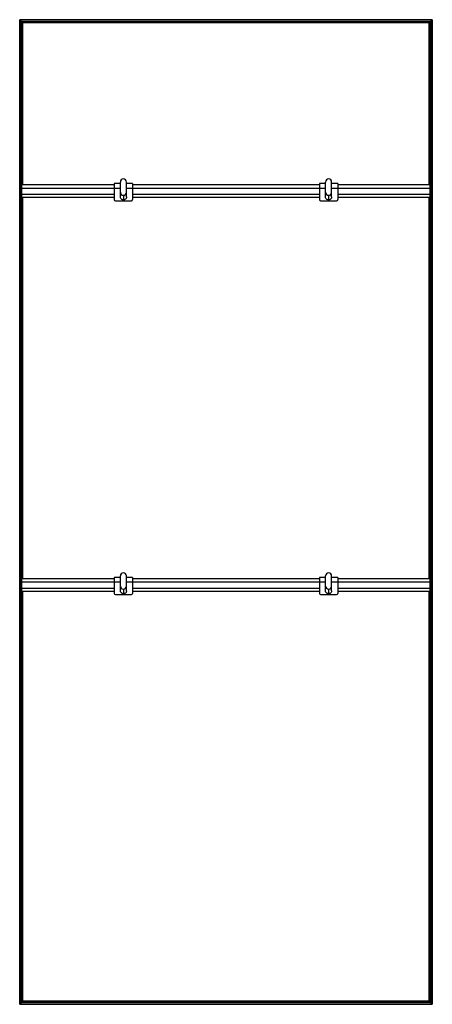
# Model space of a CAD drawing. Header units: millimetres. Extents: x -503 to 503, y -1200 to 1200.
import ezdxf

# ---------------------------------------------------------------- set-up
doc = ezdxf.new("R2010")
doc.units = ezdxf.units.MM

msp = doc.modelspace()

# ---------------------------------------------------------------- linework, layer by layer
at = {"color": 7, "linetype": 'Continuous', "lineweight": 25}
for p, q in [((502.9, 1200), (-502.9, 1200)), ((-502.9, 1200), (-502.9, -1200)), ((502.5, 1199.7), (-502.5, 1199.7)), ((-502.5, 1199.7), (-501.7, 1198.8)), ((-502.5, -1199.7), (-502.5, 1199.7)), ((501.7, 1198.8), (-501.7, 1198.8)), ((-501.7, 1198.8), (-501.7, -1198.8)), ((501.4, 1198.5), (-501.4, 1198.5)), ((-497.6, 1194.8), (-501.4, 1198.5)), ((-501.4, -1198.5), (-501.4, 1198.5)), ((-501.4, 1193.8), (-497.6, 1193.8)), ((497.6, 1194.8), (-497.6, 1194.8)), ((-497.6, 1194.8), (-497.6, 797.2)), ((497.3, 1194.4), (-497.3, 1194.4)), ((-497.3, 1194.4), (-496.5, 1193.6)), ((-497.3, 797.2), (-497.3, 1194.4)), ((496.5, 1193.6), (-496.5, 1193.6)), ((-496.5, 1193.6), (-496.5, 797.2)), ((496.1, 1193.2), (-496.1, 1193.2)), ((-495.4, 1192.5), (-496.1, 1193.2)), ((-496.1, 797.2), (-496.1, 1193.2)), ((-495.4, 797.2), (-495.4, 1192.5)), ((495.4, 1192.5), (-495.4, 1192.5)), ((495.4, 1192.5), (496.1, 1193.2)), ((495.4, 797.2), (495.4, 1192.5)), ((496.1, 1193.2), (496.1, 797.2)), ((497.3, 1194.4), (496.5, 1193.6)), ((496.5, 797.2), (496.5, 1193.6)), ((497.3, 1194.4), (497.3, 797.2)), ((497.6, 1194.8), (501.4, 1198.5)), ((497.6, 797.2), (497.6, 1194.8)), ((501.4, 1193.8), (497.6, 1193.8)), ((501.4, 1198.5), (501.4, -1198.5)), ((501.7, 1198.8), (502.5, 1199.7)), ((501.7, -1198.8), (501.7, 1198.8)), ((502.5, 1199.7), (502.5, -1199.7)), ((502.9, -1200), (502.9, 1200)), ((-497.6, 1174.2), (-501.4, 1174.2)), ((-501.4, 1161.8), (-497.6, 1161.8)), ((497.6, 1174.2), (501.4, 1174.2)), ((501.4, 1161.8), (497.6, 1161.8)), ((-497.6, 1142.2), (-501.4, 1142.2)), ((-501.4, 1129.8), (-497.6, 1129.8)), ((497.6, 1142.2), (501.4, 1142.2)), ((501.4, 1129.8), (497.6, 1129.8)), ((-497.6, 1110.2), (-501.4, 1110.2)), ((497.6, 1110.2), (501.4, 1110.2)), ((-501.4, 1097.8), (-497.6, 1097.8)), ((501.4, 1097.8), (497.6, 1097.8)), ((-497.6, 1078.2), (-501.4, 1078.2)), ((-501.4, 1065.8), (-497.6, 1065.8)), ((497.6, 1078.2), (501.4, 1078.2)), ((501.4, 1065.8), (497.6, 1065.8)), ((-497.6, 1046.2), (-501.4, 1046.2)), ((-501.4, 1033.8), (-497.6, 1033.8)), ((497.6, 1046.2), (501.4, 1046.2)), ((501.4, 1033.8), (497.6, 1033.8)), ((-497.6, 1014.2), (-501.4, 1014.2)), ((497.6, 1014.2), (501.4, 1014.2)), ((-501.4, 1001.8), (-497.6, 1001.8)), ((501.4, 1001.8), (497.6, 1001.8)), ((-497.6, 982.2), (-501.4, 982.2)), ((-501.4, 969.8), (-497.6, 969.8)), ((497.6, 982.2), (501.4, 982.2)), ((501.4, 969.8), (497.6, 969.8)), ((-497.6, 950.2), (-501.4, 950.2)), ((-501.4, 937.8), (-497.6, 937.8)), ((497.6, 950.2), (501.4, 950.2)), ((501.4, 937.8), (497.6, 937.8)), ((-497.6, 918.2), (-501.4, 918.2)), ((497.6, 918.2), (501.4, 918.2)), ((-501.4, 905.8), (-497.6, 905.8)), ((501.4, 905.8), (497.6, 905.8)), ((-497.6, 886.2), (-501.4, 886.2)), ((-501.4, 873.8), (-497.6, 873.8)), ((497.6, 886.2), (501.4, 886.2)), ((501.4, 873.8), (497.6, 873.8)), ((-497.6, 854.2), (-501.4, 854.2)), ((-501.4, 841.8), (-497.6, 841.8)), ((497.6, 854.2), (501.4, 854.2)), ((501.4, 841.8), (497.6, 841.8)), ((-497.6, 822.2), (-501.4, 822.2)), ((497.6, 822.2), (501.4, 822.2)), ((-501.4, 809.8), (-497.6, 809.8)), ((-498, 800.2), (-501, 800.2)), ((-501, 718.8), (-501, 800.2)), ((-498, 718.8), (-498, 800.2)), ((-272.5, 797.2), (-498, 797.2)), ((-257.5, 800.4), (-272.5, 800.4)), ((-272.5, 800.4), (-272.5, 761.7)), ((-257.5, 768.2), (-257.5, 804.3)), ((-242.5, 768.2), (-242.5, 804.3)), ((-227.5, 800.4), (-242.5, 800.4)), ((-227.5, 800.4), (-227.5, 761.7)), ((227.5, 797.2), (-227.5, 797.2)), ((242.5, 800.4), (227.5, 800.4)), ((227.5, 800.4), (227.5, 761.7)), ((242.5, 768.2), (242.5, 804.3)), ((257.5, 768.2), (257.5, 804.3)), ((272.5, 800.4), (257.5, 800.4)), ((272.5, 800.4), (272.5, 761.7)), ((498, 797.2), (272.5, 797.2)), ((501.4, 809.8), (497.6, 809.8)), ((501, 800.2), (498, 800.2)), ((498, 718.8), (498, 800.2)), ((501, 718.8), (501, 800.2)), ((-501, 790.2), (-501.4, 790.2)), ((-501.4, 777.8), (-501, 777.8)), ((-498, 791.2), (-501, 791.2)), ((-498, 789.7), (-257.5, 789.7)), ((-498, 774.7), (-272.5, 774.7)), ((-250, 771.9), (-250, 760.7)), ((-242.5, 789.7), (242.5, 789.7)), ((-227.5, 774.7), (227.5, 774.7)), ((250, 771.9), (250, 760.7)), ((257.5, 789.7), (498, 789.7)), ((272.5, 774.7), (498, 774.7)), ((501, 791.2), (498, 791.2)), ((501, 790.2), (501.4, 790.2)), ((501.4, 777.8), (501, 777.8)), ((-501, 758.2), (-501.4, 758.2)), ((-501.4, 745.8), (-501, 745.8)), ((-498, 763.3), (-501, 763.3)), ((-498, 759.5), (-501, 759.5)), ((-498, 767.2), (-272.5, 767.2)), ((-497.6, 758.2), (-498, 758.2)), ((-498, 745.8), (-497.6, 745.8)), ((-497.6, 767.2), (-497.6, -162.8)), ((-497.3, -162.8), (-497.3, 767.2)), ((-496.5, 767.2), (-496.5, -162.8)), ((-496.1, -162.8), (-496.1, 767.2)), ((-495.4, -162.8), (-495.4, 767.2)), ((-269.5, 758.7), (-230.5, 758.7)), ((-227.5, 767.2), (227.5, 767.2)), ((230.5, 758.7), (269.5, 758.7)), ((272.5, 767.2), (498, 767.2)), ((495.4, -162.8), (495.4, 767.2)), ((496.1, 767.2), (496.1, -162.8)), ((496.5, -162.8), (496.5, 767.2)), ((497.3, 767.2), (497.3, -162.8)), ((497.6, -162.8), (497.6, 767.2)), ((497.6, 758.2), (498, 758.2)), ((498, 745.8), (497.6, 745.8)), ((501, 763.3), (498, 763.3)), ((501, 759.5), (498, 759.5)), ((501, 758.2), (501.4, 758.2)), ((501.4, 745.8), (501, 745.8)), ((-501, 726.2), (-501.4, 726.2)), ((-498, 721.7), (-501, 721.7)), ((-497.6, 726.2), (-498, 726.2)), ((497.6, 726.2), (498, 726.2)), ((501, 721.7), (498, 721.7)), ((501, 726.2), (501.4, 726.2)), ((-501.4, 713.8), (-497.6, 713.8)), ((-498, 718.8), (-501, 718.8)), ((501.4, 713.8), (497.6, 713.8)), ((501, 718.8), (498, 718.8)), ((-497.6, 694.2), (-501.4, 694.2)), ((-501.4, 681.8), (-497.6, 681.8)), ((497.6, 694.2), (501.4, 694.2)), ((501.4, 681.8), (497.6, 681.8)), ((-497.6, 662.2), (-501.4, 662.2)), ((-501.4, 649.8), (-497.6, 649.8)), ((497.6, 662.2), (501.4, 662.2)), ((501.4, 649.8), (497.6, 649.8)), ((-497.6, 630.2), (-501.4, 630.2)), ((497.6, 630.2), (501.4, 630.2)), ((-501.4, 617.8), (-497.6, 617.8)), ((501.4, 617.8), (497.6, 617.8)), ((-497.6, 598.2), (-501.4, 598.2)), ((-501.4, 585.8), (-497.6, 585.8)), ((497.6, 598.2), (501.4, 598.2)), ((501.4, 585.8), (497.6, 585.8)), ((-497.6, 566.2), (-501.4, 566.2)), ((-501.4, 553.8), (-497.6, 553.8)), ((497.6, 566.2), (501.4, 566.2)), ((501.4, 553.8), (497.6, 553.8)), ((-497.6, 534.2), (-501.4, 534.2)), ((497.6, 534.2), (501.4, 534.2)), ((-501.4, 521.8), (-497.6, 521.8)), ((501.4, 521.8), (497.6, 521.8)), ((-497.6, 502.2), (-501.4, 502.2)), ((-501.4, 489.8), (-497.6, 489.8)), ((497.6, 502.2), (501.4, 502.2)), ((501.4, 489.8), (497.6, 489.8)), ((-497.6, 470.2), (-501.4, 470.2)), ((-501.4, 457.8), (-497.6, 457.8)), ((497.6, 470.2), (501.4, 470.2)), ((501.4, 457.8), (497.6, 457.8)), ((-497.6, 438.2), (-501.4, 438.2)), ((497.6, 438.2), (501.4, 438.2)), ((-501.4, 425.8), (-497.6, 425.8)), ((501.4, 425.8), (497.6, 425.8)), ((-497.6, 406.2), (-501.4, 406.2)), ((-501.4, 393.8), (-497.6, 393.8)), ((497.6, 406.2), (501.4, 406.2)), ((501.4, 393.8), (497.6, 393.8)), ((-497.6, 374.2), (-501.4, 374.2)), ((-501.4, 361.8), (-497.6, 361.8)), ((497.6, 374.2), (501.4, 374.2)), ((501.4, 361.8), (497.6, 361.8)), ((-497.6, 342.2), (-501.4, 342.2)), ((497.6, 342.2), (501.4, 342.2)), ((-501.4, 329.8), (-497.6, 329.8)), ((501.4, 329.8), (497.6, 329.8)), ((-497.6, 310.2), (-501.4, 310.2)), ((-501.4, 297.8), (-497.6, 297.8)), ((497.6, 310.2), (501.4, 310.2)), ((501.4, 297.8), (497.6, 297.8)), ((-497.6, 278.2), (-501.4, 278.2)), ((-501.4, 265.8), (-497.6, 265.8)), ((497.6, 278.2), (501.4, 278.2)), ((501.4, 265.8), (497.6, 265.8)), ((-497.6, 246.2), (-501.4, 246.2)), ((497.6, 246.2), (501.4, 246.2)), ((-501.4, 233.8), (-497.6, 233.8)), ((501.4, 233.8), (497.6, 233.8)), ((-497.6, 214.2), (-501.4, 214.2)), ((-501.4, 201.8), (-497.6, 201.8)), ((497.6, 214.2), (501.4, 214.2)), ((501.4, 201.8), (497.6, 201.8)), ((-497.6, 182.2), (-501.4, 182.2)), ((-501.4, 169.8), (-497.6, 169.8)), ((497.6, 182.2), (501.4, 182.2)), ((501.4, 169.8), (497.6, 169.8)), ((-497.6, 150.2), (-501.4, 150.2)), ((497.6, 150.2), (501.4, 150.2)), ((-501.4, 137.8), (-497.6, 137.8)), ((501.4, 137.8), (497.6, 137.8)), ((-497.6, 118.2), (-501.4, 118.2)), ((-501.4, 105.8), (-497.6, 105.8)), ((497.6, 118.2), (501.4, 118.2)), ((501.4, 105.8), (497.6, 105.8)), ((-497.6, 86.2), (-501.4, 86.2)), ((-501.4, 73.8), (-497.6, 73.8)), ((497.6, 86.2), (501.4, 86.2)), ((501.4, 73.8), (497.6, 73.8)), ((-497.6, 54.2), (-501.4, 54.2)), ((497.6, 54.2), (501.4, 54.2)), ((-501.4, 41.8), (-497.6, 41.8)), ((501.4, 41.8), (497.6, 41.8)), ((-497.6, 22.2), (-501.4, 22.2)), ((-501.4, 9.8), (-497.6, 9.8)), ((497.6, 22.2), (501.4, 22.2)), ((501.4, 9.8), (497.6, 9.8)), ((-501.4, -9.8), (-497.6, -9.8)), ((-497.6, -22.2), (-501.4, -22.2)), ((501.4, -9.8), (497.6, -9.8)), ((497.6, -22.2), (501.4, -22.2)), ((-501.4, -41.8), (-497.6, -41.8)), ((501.4, -41.8), (497.6, -41.8)), ((-497.6, -54.2), (-501.4, -54.2)), ((497.6, -54.2), (501.4, -54.2)), ((-501.4, -73.8), (-497.6, -73.8)), ((-497.6, -86.2), (-501.4, -86.2)), ((501.4, -73.8), (497.6, -73.8)), ((497.6, -86.2), (501.4, -86.2)), ((-501.4, -105.8), (-497.6, -105.8)), ((-497.6, -118.2), (-501.4, -118.2)), ((501.4, -105.8), (497.6, -105.8)), ((497.6, -118.2), (501.4, -118.2)), ((-501.4, -137.8), (-497.6, -137.8)), ((501.4, -137.8), (497.6, -137.8)), ((-497.6, -150.2), (-501.4, -150.2)), ((-498, -159.8), (-501, -159.8)), ((-501, -241.2), (-501, -159.8)), ((-498, -241.2), (-498, -159.8)), ((-272.5, -162.8), (-498, -162.8)), ((-257.5, -159.7), (-272.5, -159.7)), ((-272.5, -159.7), (-272.5, -198.3)), ((-257.5, -191.8), (-257.5, -155.7)), ((-242.5, -191.8), (-242.5, -155.7)), ((-227.5, -159.7), (-242.5, -159.7)), ((-227.5, -159.7), (-227.5, -198.3)), ((227.5, -162.8), (-227.5, -162.8)), ((242.5, -159.7), (227.5, -159.7)), ((227.5, -159.7), (227.5, -198.3)), ((242.5, -191.8), (242.5, -155.7)), ((257.5, -191.8), (257.5, -155.7)), ((272.5, -159.7), (257.5, -159.7)), ((272.5, -159.7), (272.5, -198.3)), ((498, -162.8), (272.5, -162.8)), ((497.6, -150.2), (501.4, -150.2)), ((501, -159.8), (498, -159.8)), ((498, -241.2), (498, -159.8)), ((501, -241.2), (501, -159.8)), ((-501.4, -169.8), (-501, -169.8)), ((-501, -182.2), (-501.4, -182.2)), ((-498, -168.8), (-501, -168.8)), ((-498, -170.3), (-257.5, -170.3)), ((-498, -185.3), (-272.5, -185.3)), ((-250, -188.1), (-250, -199.3)), ((-242.5, -170.3), (242.5, -170.3)), ((-227.5, -185.3), (227.5, -185.3)), ((250, -188.1), (250, -199.3)), ((257.5, -170.3), (498, -170.3)), ((272.5, -185.3), (498, -185.3)), ((501, -168.8), (498, -168.8)), ((501.4, -169.8), (501, -169.8)), ((501, -182.2), (501.4, -182.2)), ((-501.4, -201.8), (-501, -201.8)), ((-501, -214.2), (-501.4, -214.2)), ((-498, -196.7), (-501, -196.7)), ((-498, -200.5), (-501, -200.5)), ((-498, -192.8), (-272.5, -192.8)), ((-498, -201.8), (-497.6, -201.8)), ((-497.6, -214.2), (-498, -214.2)), ((-497.6, -192.8), (-497.6, -1194.8)), ((-497.3, -1194.4), (-497.3, -192.8)), ((-496.5, -192.8), (-496.5, -1193.6)), ((-496.1, -1193.2), (-496.1, -192.8)), ((-495.4, -1192.5), (-495.4, -192.8)), ((-269.5, -201.3), (-230.5, -201.3)), ((-227.5, -192.8), (227.5, -192.8)), ((230.5, -201.3), (269.5, -201.3)), ((272.5, -192.8), (498, -192.8)), ((495.4, -1192.5), (495.4, -192.8)), ((496.1, -192.8), (496.1, -1193.2)), ((496.5, -1193.6), (496.5, -192.8)), ((497.3, -192.8), (497.3, -1194.4)), ((497.6, -1194.8), (497.6, -192.8)), ((498, -201.8), (497.6, -201.8)), ((497.6, -214.2), (498, -214.2)), ((501, -196.7), (498, -196.7)), ((501, -200.5), (498, -200.5)), ((501.4, -201.8), (501, -201.8)), ((501, -214.2), (501.4, -214.2)), ((-501.4, -233.8), (-501, -233.8)), ((-498, -238.3), (-501, -238.3)), ((-498, -233.8), (-497.6, -233.8)), ((498, -233.8), (497.6, -233.8)), ((501, -238.3), (498, -238.3)), ((501.4, -233.8), (501, -233.8)), ((-497.6, -246.2), (-501.4, -246.2)), ((-498, -241.2), (-501, -241.2)), ((497.6, -246.2), (501.4, -246.2)), ((501, -241.2), (498, -241.2)), ((-501.4, -265.8), (-497.6, -265.8)), ((-497.6, -278.2), (-501.4, -278.2)), ((501.4, -265.8), (497.6, -265.8)), ((497.6, -278.2), (501.4, -278.2)), ((-501.4, -297.8), (-497.6, -297.8)), ((-497.6, -310.2), (-501.4, -310.2)), ((501.4, -297.8), (497.6, -297.8)), ((497.6, -310.2), (501.4, -310.2)), ((-501.4, -329.8), (-497.6, -329.8)), ((501.4, -329.8), (497.6, -329.8)), ((-497.6, -342.2), (-501.4, -342.2)), ((497.6, -342.2), (501.4, -342.2)), ((-501.4, -361.8), (-497.6, -361.8)), ((-497.6, -374.2), (-501.4, -374.2)), ((501.4, -361.8), (497.6, -361.8)), ((497.6, -374.2), (501.4, -374.2)), ((-501.4, -393.8), (-497.6, -393.8)), ((-497.6, -406.2), (-501.4, -406.2)), ((501.4, -393.8), (497.6, -393.8)), ((497.6, -406.2), (501.4, -406.2)), ((-501.4, -425.8), (-497.6, -425.8)), ((501.4, -425.8), (497.6, -425.8)), ((-497.6, -438.2), (-501.4, -438.2)), ((497.6, -438.2), (501.4, -438.2)), ((-501.4, -457.8), (-497.6, -457.8)), ((-497.6, -470.2), (-501.4, -470.2)), ((501.4, -457.8), (497.6, -457.8)), ((497.6, -470.2), (501.4, -470.2)), ((-501.4, -489.8), (-497.6, -489.8)), ((-497.6, -502.2), (-501.4, -502.2)), ((501.4, -489.8), (497.6, -489.8)), ((497.6, -502.2), (501.4, -502.2)), ((-501.4, -521.8), (-497.6, -521.8)), ((501.4, -521.8), (497.6, -521.8)), ((-497.6, -534.2), (-501.4, -534.2)), ((497.6, -534.2), (501.4, -534.2)), ((-501.4, -553.8), (-497.6, -553.8)), ((-497.6, -566.2), (-501.4, -566.2)), ((501.4, -553.8), (497.6, -553.8)), ((497.6, -566.2), (501.4, -566.2)), ((-501.4, -585.8), (-497.6, -585.8)), ((-497.6, -598.2), (-501.4, -598.2)), ((501.4, -585.8), (497.6, -585.8)), ((497.6, -598.2), (501.4, -598.2)), ((-501.4, -617.8), (-497.6, -617.8)), ((501.4, -617.8), (497.6, -617.8)), ((-497.6, -630.2), (-501.4, -630.2)), ((497.6, -630.2), (501.4, -630.2)), ((-501.4, -649.8), (-497.6, -649.8)), ((-497.6, -662.2), (-501.4, -662.2)), ((501.4, -649.8), (497.6, -649.8)), ((497.6, -662.2), (501.4, -662.2)), ((-501.4, -681.8), (-497.6, -681.8)), ((-497.6, -694.2), (-501.4, -694.2)), ((501.4, -681.8), (497.6, -681.8)), ((497.6, -694.2), (501.4, -694.2)), ((-501.4, -713.8), (-497.6, -713.8)), ((501.4, -713.8), (497.6, -713.8)), ((-497.6, -726.2), (-501.4, -726.2)), ((497.6, -726.2), (501.4, -726.2)), ((-501.4, -745.8), (-497.6, -745.8)), ((-497.6, -758.2), (-501.4, -758.2)), ((501.4, -745.8), (497.6, -745.8)), ((497.6, -758.2), (501.4, -758.2)), ((-501.4, -777.8), (-497.6, -777.8)), ((-497.6, -790.2), (-501.4, -790.2)), ((501.4, -777.8), (497.6, -777.8)), ((497.6, -790.2), (501.4, -790.2)), ((-501.4, -809.8), (-497.6, -809.8)), ((501.4, -809.8), (497.6, -809.8)), ((-497.6, -822.2), (-501.4, -822.2)), ((497.6, -822.2), (501.4, -822.2)), ((-501.4, -841.8), (-497.6, -841.8)), ((-497.6, -854.2), (-501.4, -854.2)), ((501.4, -841.8), (497.6, -841.8)), ((497.6, -854.2), (501.4, -854.2)), ((-501.4, -873.8), (-497.6, -873.8)), ((-497.6, -886.2), (-501.4, -886.2)), ((501.4, -873.8), (497.6, -873.8)), ((497.6, -886.2), (501.4, -886.2)), ((-501.4, -905.8), (-497.6, -905.8)), ((501.4, -905.8), (497.6, -905.8)), ((-497.6, -918.2), (-501.4, -918.2)), ((497.6, -918.2), (501.4, -918.2)), ((-501.4, -937.8), (-497.6, -937.8)), ((-497.6, -950.2), (-501.4, -950.2)), ((501.4, -937.8), (497.6, -937.8)), ((497.6, -950.2), (501.4, -950.2)), ((-501.4, -969.8), (-497.6, -969.8)), ((-497.6, -982.2), (-501.4, -982.2)), ((501.4, -969.8), (497.6, -969.8)), ((497.6, -982.2), (501.4, -982.2)), ((-501.4, -1001.8), (-497.6, -1001.8)), ((501.4, -1001.8), (497.6, -1001.8)), ((-497.6, -1014.2), (-501.4, -1014.2)), ((497.6, -1014.2), (501.4, -1014.2)), ((-501.4, -1033.8), (-497.6, -1033.8)), ((-497.6, -1046.2), (-501.4, -1046.2)), ((501.4, -1033.8), (497.6, -1033.8)), ((497.6, -1046.2), (501.4, -1046.2)), ((-501.4, -1065.8), (-497.6, -1065.8)), ((-497.6, -1078.2), (-501.4, -1078.2)), ((501.4, -1065.8), (497.6, -1065.8)), ((497.6, -1078.2), (501.4, -1078.2)), ((-501.4, -1097.8), (-497.6, -1097.8)), ((501.4, -1097.8), (497.6, -1097.8)), ((-497.6, -1110.2), (-501.4, -1110.2)), ((497.6, -1110.2), (501.4, -1110.2)), ((-501.4, -1129.8), (-497.6, -1129.8)), ((-497.6, -1142.2), (-501.4, -1142.2)), ((501.4, -1129.8), (497.6, -1129.8)), ((497.6, -1142.2), (501.4, -1142.2)), ((-501.4, -1161.8), (-497.6, -1161.8)), ((-497.6, -1174.2), (-501.4, -1174.2)), ((501.4, -1161.8), (497.6, -1161.8)), ((497.6, -1174.2), (501.4, -1174.2)), ((-502.9, -1200), (502.9, -1200)), ((-502.5, -1199.7), (-501.7, -1198.8)), ((-502.5, -1199.7), (502.5, -1199.7)), ((-501.7, -1198.8), (501.7, -1198.8)), ((-501.4, -1193.8), (-497.6, -1193.8)), ((-497.6, -1194.8), (-501.4, -1198.5)), ((-501.4, -1198.5), (501.4, -1198.5)), ((-497.6, -1194.8), (497.6, -1194.8)), ((-497.3, -1194.4), (-496.5, -1193.6)), ((-497.3, -1194.4), (497.3, -1194.4)), ((-496.5, -1193.6), (496.5, -1193.6)), ((-495.4, -1192.5), (-496.1, -1193.2)), ((-496.1, -1193.2), (496.1, -1193.2)), ((495.4, -1192.5), (-495.4, -1192.5)), ((495.4, -1192.5), (496.1, -1193.2)), ((497.3, -1194.4), (496.5, -1193.6)), ((501.4, -1193.8), (497.6, -1193.8)), ((497.6, -1194.8), (501.4, -1198.5)), ((502.5, -1199.7), (501.7, -1198.8))]:
    msp.add_line(p, q, dxfattribs=at)
for centre, radius, start, end in [((-250, 804.3), 7.5, 89.9825, 179.9825), ((-250, 804.3), 7.5, 0.0175, 90.0175), ((250, 804.3), 7.5, 89.9825, 179.9825), ((250, 804.3), 7.5, 0.0175, 90.0175), ((-250, 779.4), 7.5, 180.0175, 270.0175), ((-250, 779.3), 7.5, 180.0175, 270.0175), ((-250, 779.4), 7.5, 269.9825, 359.9825), ((-250, 779.3), 7.5, 269.9825, 359.9825), ((250, 779.4), 7.5, 180.0175, 270.0175), ((250, 779.3), 7.5, 180.0175, 270.0175), ((250, 779.4), 7.5, 269.9825, 359.9825), ((250, 779.3), 7.5, 269.9825, 359.9825), ((-269.5, 761.7), 3, 180, 270), ((-230.5, 761.7), 3, 270, 360), ((230.5, 761.7), 3, 180, 270), ((269.5, 761.7), 3, 270, 360), ((-250, -155.7), 7.5, 89.9825, 179.9825), ((-250, -155.7), 7.5, 0.0175, 90.0175), ((250, -155.7), 7.5, 89.9825, 179.9825), ((250, -155.7), 7.5, 0.0175, 90.0175), ((-250, -180.6), 7.5, 180.0175, 270.0175), ((-250, -180.7), 7.5, 180.0175, 270.0175), ((-250, -180.6), 7.5, 269.9825, 359.9825), ((-250, -180.7), 7.5, 269.9825, 359.9825), ((250, -180.6), 7.5, 180.0175, 270.0175), ((250, -180.7), 7.5, 180.0175, 270.0175), ((250, -180.6), 7.5, 269.9825, 359.9825), ((250, -180.7), 7.5, 269.9825, 359.9825), ((-269.5, -198.3), 3, 180, 270), ((-230.5, -198.3), 3, 270, 0), ((230.5, -198.3), 3, 180, 270), ((269.5, -198.3), 3, 270, 0)]:
    msp.add_arc(centre, radius, start, end, dxfattribs=at)
for points, knots in [([(-502.5, 1199.7), (-502.6, 1199.7), (-502.6, 1199.7), (-502.7, 1199.8), (-502.7, 1199.9), (-502.8, 1199.9), (-502.8, 1200), (-502.9, 1200), (-502.9, 1200), (-502.9, 1200)], [0, 0, 0, 0, 0.25, 0.25, 0.5, 0.5, 0.75, 0.75, 1, 1, 1, 1]), ([(-502.5, 1199.7), (-502.6, 1199.7), (-502.6, 1199.7), (-502.7, 1199.8), (-502.7, 1199.9), (-502.8, 1199.9), (-502.8, 1200), (-502.9, 1200), (-502.9, 1200), (-502.9, 1200)], [0, 0, 0, 0, 0.25, 0.25, 0.5, 0.5, 0.75, 0.75, 1, 1, 1, 1]), ([(502.5, 1199.7), (502.6, 1199.7), (502.6, 1199.7), (502.7, 1199.8), (502.7, 1199.9), (502.8, 1199.9), (502.8, 1200), (502.9, 1200), (502.9, 1200), (502.9, 1200)], [0, 0, 0, 0, 0.25, 0.25, 0.5, 0.5, 0.75, 0.75, 1, 1, 1, 1]), ([(502.5, 1199.7), (502.6, 1199.7), (502.6, 1199.7), (502.7, 1199.8), (502.7, 1199.9), (502.8, 1199.9), (502.8, 1200), (502.9, 1200), (502.9, 1200), (502.9, 1200)], [0, 0, 0, 0, 0.25, 0.25, 0.5, 0.5, 0.75, 0.75, 1, 1, 1, 1]), ([(-501.4, 1198.5), (-501.4, 1198.5), (-501.4, 1198.5), (-501.4, 1198.5), (-501.4, 1198.6), (-501.5, 1198.6), (-501.5, 1198.7), (-501.6, 1198.8), (-501.7, 1198.8), (-501.7, 1198.8)], [0, 0, 0, 0, 0.25, 0.25, 0.5, 0.5, 0.75, 0.75, 1, 1, 1, 1]), ([(-501.4, 1198.5), (-501.4, 1198.5), (-501.4, 1198.5), (-501.4, 1198.5), (-501.4, 1198.6), (-501.5, 1198.6), (-501.5, 1198.7), (-501.6, 1198.8), (-501.7, 1198.8), (-501.7, 1198.8)], [0, 0, 0, 0, 0.25, 0.25, 0.5, 0.5, 0.75, 0.75, 1, 1, 1, 1]), ([(-497.3, 1194.4), (-497.3, 1194.4), (-497.4, 1194.5), (-497.4, 1194.6), (-497.5, 1194.6), (-497.6, 1194.7), (-497.6, 1194.7), (-497.6, 1194.7), (-497.6, 1194.8), (-497.6, 1194.8)], [0, 0, 0, 0, 0.25, 0.25, 0.5, 0.5, 0.75, 0.75, 1, 1, 1, 1]), ([(-497.3, 1194.4), (-497.3, 1194.4), (-497.4, 1194.5), (-497.4, 1194.6), (-497.5, 1194.6), (-497.6, 1194.7), (-497.6, 1194.7), (-497.6, 1194.7), (-497.6, 1194.8), (-497.6, 1194.8)], [0, 0, 0, 0, 0.25, 0.25, 0.5, 0.5, 0.75, 0.75, 1, 1, 1, 1]), ([(-496.1, 1193.2), (-496.1, 1193.2), (-496.1, 1193.3), (-496.2, 1193.3), (-496.2, 1193.3), (-496.3, 1193.4), (-496.3, 1193.4), (-496.4, 1193.5), (-496.4, 1193.6), (-496.5, 1193.6)], [0, 0, 0, 0, 0.25, 0.25, 0.5, 0.5, 0.75, 0.75, 1, 1, 1, 1]), ([(-496.1, 1193.2), (-496.1, 1193.2), (-496.1, 1193.3), (-496.2, 1193.3), (-496.2, 1193.3), (-496.3, 1193.4), (-496.3, 1193.4), (-496.4, 1193.5), (-496.4, 1193.6), (-496.5, 1193.6)], [0, 0, 0, 0, 0.25, 0.25, 0.5, 0.5, 0.75, 0.75, 1, 1, 1, 1]), ([(496.1, 1193.2), (496.1, 1193.2), (496.1, 1193.3), (496.2, 1193.3), (496.2, 1193.3), (496.3, 1193.4), (496.3, 1193.4), (496.4, 1193.5), (496.4, 1193.6), (496.5, 1193.6)], [0, 0, 0, 0, 0.25, 0.25, 0.5, 0.5, 0.75, 0.75, 1, 1, 1, 1]), ([(496.1, 1193.2), (496.1, 1193.2), (496.1, 1193.3), (496.2, 1193.3), (496.2, 1193.3), (496.3, 1193.4), (496.3, 1193.4), (496.4, 1193.5), (496.4, 1193.6), (496.5, 1193.6)], [0, 0, 0, 0, 0.25, 0.25, 0.5, 0.5, 0.75, 0.75, 1, 1, 1, 1]), ([(497.3, 1194.4), (497.3, 1194.4), (497.4, 1194.5), (497.4, 1194.6), (497.5, 1194.6), (497.6, 1194.7), (497.6, 1194.7), (497.6, 1194.7), (497.6, 1194.8), (497.6, 1194.8)], [0, 0, 0, 0, 0.25, 0.25, 0.5, 0.5, 0.75, 0.75, 1, 1, 1, 1]), ([(497.3, 1194.4), (497.3, 1194.4), (497.4, 1194.5), (497.4, 1194.6), (497.5, 1194.6), (497.6, 1194.7), (497.6, 1194.7), (497.6, 1194.7), (497.6, 1194.8), (497.6, 1194.8)], [0, 0, 0, 0, 0.25, 0.25, 0.5, 0.5, 0.75, 0.75, 1, 1, 1, 1]), ([(501.4, 1198.5), (501.4, 1198.5), (501.4, 1198.5), (501.4, 1198.5), (501.4, 1198.6), (501.5, 1198.6), (501.5, 1198.7), (501.6, 1198.8), (501.7, 1198.8), (501.7, 1198.8)], [0, 0, 0, 0, 0.25, 0.25, 0.5, 0.5, 0.75, 0.75, 1, 1, 1, 1]), ([(501.4, 1198.5), (501.4, 1198.5), (501.4, 1198.5), (501.4, 1198.5), (501.4, 1198.6), (501.5, 1198.6), (501.5, 1198.7), (501.6, 1198.8), (501.7, 1198.8), (501.7, 1198.8)], [0, 0, 0, 0, 0.25, 0.25, 0.5, 0.5, 0.75, 0.75, 1, 1, 1, 1]), ([(-250, 760.7), (-250.7, 760.7), (-252.1, 760.9), (-254.2, 761.8), (-256, 763.4), (-257.3, 765.7), (-257.4, 767.4), (-257.5, 768.2)], [0, 0, 0, 0, 0.176761, 0.367059, 0.563454, 0.790215, 1, 1, 1, 1]), ([(-242.5, 768.2), (-242.6, 767.5), (-242.7, 766.1), (-243.6, 764), (-245.2, 762.2), (-247.5, 760.9), (-249.2, 760.8), (-250, 760.7)], [0, 0, 0, 0, 0.176865, 0.367239, 0.563648, 0.790336, 1, 1, 1, 1]), ([(250, 760.7), (249.3, 760.7), (247.9, 760.9), (245.8, 761.8), (244, 763.4), (242.7, 765.7), (242.6, 767.4), (242.5, 768.2)], [0, 0, 0, 0, 0.176761, 0.367059, 0.563454, 0.790215, 1, 1, 1, 1]), ([(257.5, 768.2), (257.4, 767.5), (257.3, 766.1), (256.4, 764), (254.8, 762.2), (252.5, 760.9), (250.8, 760.8), (250, 760.7)], [0, 0, 0, 0, 0.176865, 0.367239, 0.563648, 0.790336, 1, 1, 1, 1]), ([(-250, -199.3), (-250.7, -199.3), (-252.1, -199.1), (-254.2, -198.2), (-256, -196.6), (-257.3, -194.3), (-257.4, -192.6), (-257.5, -191.8)], [0, 0, 0, 0, 0.176761, 0.367059, 0.563454, 0.790215, 1, 1, 1, 1]), ([(-242.5, -191.8), (-242.6, -192.5), (-242.7, -193.9), (-243.6, -196), (-245.2, -197.8), (-247.5, -199.1), (-249.2, -199.2), (-250, -199.3)], [0, 0, 0, 0, 0.176865, 0.367239, 0.563648, 0.790336, 1, 1, 1, 1]), ([(250, -199.3), (249.3, -199.3), (247.9, -199.1), (245.8, -198.2), (244, -196.6), (242.7, -194.3), (242.6, -192.6), (242.5, -191.8)], [0, 0, 0, 0, 0.176761, 0.367059, 0.563454, 0.790215, 1, 1, 1, 1]), ([(257.5, -191.8), (257.4, -192.5), (257.3, -193.9), (256.4, -196), (254.8, -197.8), (252.5, -199.1), (250.8, -199.2), (250, -199.3)], [0, 0, 0, 0, 0.1768651, 0.3672394, 0.5636475, 0.7903357, 1, 1, 1, 1]), ([(-502.5, -1199.7), (-502.6, -1199.7), (-502.6, -1199.7), (-502.7, -1199.8), (-502.7, -1199.9), (-502.8, -1199.9), (-502.8, -1200), (-502.9, -1200), (-502.9, -1200), (-502.9, -1200)], [0, 0, 0, 0, 0.25, 0.25, 0.5, 0.5, 0.75, 0.75, 1, 1, 1, 1]), ([(-502.5, -1199.7), (-502.6, -1199.7), (-502.6, -1199.7), (-502.7, -1199.8), (-502.7, -1199.9), (-502.8, -1199.9), (-502.8, -1200), (-502.9, -1200), (-502.9, -1200), (-502.9, -1200)], [0, 0, 0, 0, 0.25, 0.25, 0.5, 0.5, 0.75, 0.75, 1, 1, 1, 1]), ([(-501.4, -1198.5), (-501.4, -1198.5), (-501.4, -1198.5), (-501.4, -1198.5), (-501.4, -1198.6), (-501.5, -1198.6), (-501.5, -1198.7), (-501.6, -1198.8), (-501.7, -1198.8), (-501.7, -1198.8)], [0, 0, 0, 0, 0.25, 0.25, 0.5, 0.5, 0.75, 0.75, 1, 1, 1, 1]), ([(-501.4, -1198.5), (-501.4, -1198.5), (-501.4, -1198.5), (-501.4, -1198.5), (-501.4, -1198.6), (-501.5, -1198.6), (-501.5, -1198.7), (-501.6, -1198.8), (-501.7, -1198.8), (-501.7, -1198.8)], [0, 0, 0, 0, 0.25, 0.25, 0.5, 0.5, 0.75, 0.75, 1, 1, 1, 1]), ([(-497.3, -1194.4), (-497.3, -1194.4), (-497.4, -1194.5), (-497.4, -1194.6), (-497.5, -1194.6), (-497.6, -1194.7), (-497.6, -1194.7), (-497.6, -1194.7), (-497.6, -1194.8), (-497.6, -1194.8)], [0, 0, 0, 0, 0.25, 0.25, 0.5, 0.5, 0.75, 0.75, 1, 1, 1, 1]), ([(-497.3, -1194.4), (-497.3, -1194.4), (-497.4, -1194.5), (-497.4, -1194.6), (-497.5, -1194.6), (-497.6, -1194.7), (-497.6, -1194.7), (-497.6, -1194.7), (-497.6, -1194.8), (-497.6, -1194.8)], [0, 0, 0, 0, 0.25, 0.25, 0.5, 0.5, 0.75, 0.75, 1, 1, 1, 1]), ([(-496.1, -1193.2), (-496.1, -1193.2), (-496.1, -1193.3), (-496.2, -1193.3), (-496.2, -1193.3), (-496.3, -1193.4), (-496.3, -1193.4), (-496.4, -1193.5), (-496.4, -1193.6), (-496.5, -1193.6)], [0, 0, 0, 0, 0.25, 0.25, 0.5, 0.5, 0.75, 0.75, 1, 1, 1, 1]), ([(-496.1, -1193.2), (-496.1, -1193.2), (-496.1, -1193.3), (-496.2, -1193.3), (-496.2, -1193.3), (-496.3, -1193.4), (-496.3, -1193.4), (-496.4, -1193.5), (-496.4, -1193.6), (-496.5, -1193.6)], [0, 0, 0, 0, 0.25, 0.25, 0.5, 0.5, 0.75, 0.75, 1, 1, 1, 1]), ([(496.1, -1193.2), (496.1, -1193.2), (496.1, -1193.3), (496.2, -1193.3), (496.2, -1193.3), (496.3, -1193.4), (496.3, -1193.4), (496.4, -1193.5), (496.4, -1193.6), (496.5, -1193.6)], [0, 0, 0, 0, 0.25, 0.25, 0.5, 0.5, 0.75, 0.75, 1, 1, 1, 1]), ([(496.1, -1193.2), (496.1, -1193.2), (496.1, -1193.3), (496.2, -1193.3), (496.2, -1193.3), (496.3, -1193.4), (496.3, -1193.4), (496.4, -1193.5), (496.4, -1193.6), (496.5, -1193.6)], [0, 0, 0, 0, 0.25, 0.25, 0.5, 0.5, 0.75, 0.75, 1, 1, 1, 1]), ([(497.3, -1194.4), (497.3, -1194.4), (497.4, -1194.5), (497.4, -1194.6), (497.5, -1194.6), (497.6, -1194.7), (497.6, -1194.7), (497.6, -1194.7), (497.6, -1194.8), (497.6, -1194.8)], [0, 0, 0, 0, 0.25, 0.25, 0.5, 0.5, 0.75, 0.75, 1, 1, 1, 1]), ([(497.3, -1194.4), (497.3, -1194.4), (497.4, -1194.5), (497.4, -1194.6), (497.5, -1194.6), (497.6, -1194.7), (497.6, -1194.7), (497.6, -1194.7), (497.6, -1194.8), (497.6, -1194.8)], [0, 0, 0, 0, 0.25, 0.25, 0.5, 0.5, 0.75, 0.75, 1, 1, 1, 1]), ([(501.4, -1198.5), (501.4, -1198.5), (501.4, -1198.5), (501.4, -1198.5), (501.4, -1198.6), (501.5, -1198.6), (501.5, -1198.7), (501.6, -1198.8), (501.7, -1198.8), (501.7, -1198.8)], [0, 0, 0, 0, 0.25, 0.25, 0.5, 0.5, 0.75, 0.75, 1, 1, 1, 1]), ([(501.4, -1198.5), (501.4, -1198.5), (501.4, -1198.5), (501.4, -1198.5), (501.4, -1198.6), (501.5, -1198.6), (501.5, -1198.7), (501.6, -1198.8), (501.7, -1198.8), (501.7, -1198.8)], [0, 0, 0, 0, 0.25, 0.25, 0.5, 0.5, 0.75, 0.75, 1, 1, 1, 1]), ([(502.5, -1199.7), (502.6, -1199.7), (502.6, -1199.7), (502.7, -1199.8), (502.7, -1199.9), (502.8, -1199.9), (502.8, -1200), (502.9, -1200), (502.9, -1200), (502.9, -1200)], [0, 0, 0, 0, 0.25, 0.25, 0.5, 0.5, 0.75, 0.75, 1, 1, 1, 1]), ([(502.5, -1199.7), (502.6, -1199.7), (502.6, -1199.7), (502.7, -1199.8), (502.7, -1199.9), (502.8, -1199.9), (502.8, -1200), (502.9, -1200), (502.9, -1200), (502.9, -1200)], [0, 0, 0, 0, 0.25, 0.25, 0.5, 0.5, 0.75, 0.75, 1, 1, 1, 1])]:
    msp.add_open_spline(points, degree=3, knots=knots, dxfattribs=at)

doc.saveas('drawing.dxf')
